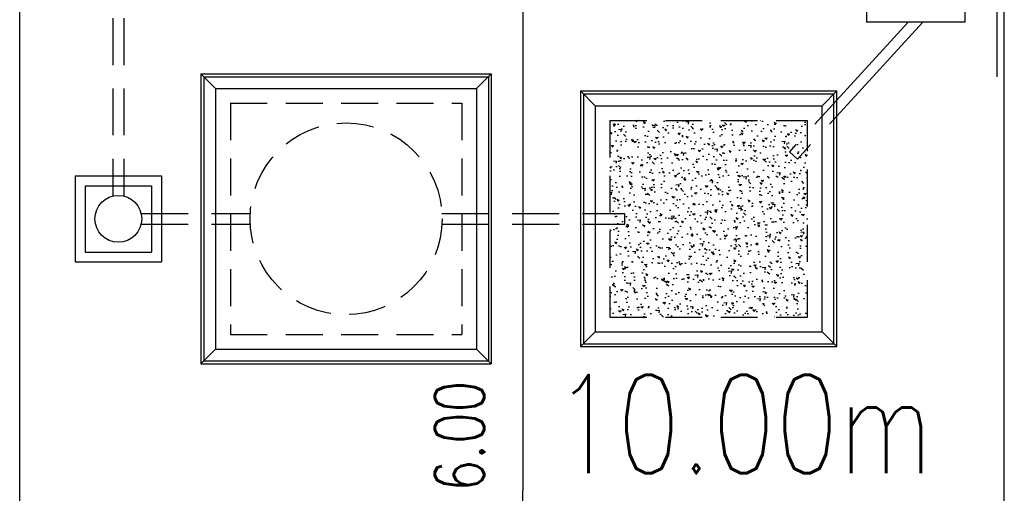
# Model space of a CAD drawing. Header units: millimetres. Extents: x 301 to 1479, y 491 to 1341.
# Tile 205 of 256: x 470 to 480, y 600 to 605. Entities that reach past the tile are written whole.
import ezdxf

# ---------------------------------------------------------------- set-up
doc = ezdxf.new("R2010")
doc.units = ezdxf.units.MM
doc.header["$LTSCALE"] = 1.5
doc.header["$MEASUREMENT"] = 0
for name, pattern in [('HIDDEN', [0.375, 0.25, -0.125]), ('HIDDEN2', [4.7625, 3.175, -1.5875]), ('PHANTOM2', [1.25, 0.625, -0.125, 0.125, -0.125, 0.125, -0.125])]:
    doc.linetypes.add(name, pattern=pattern)
for name, color, linetype in [('AP&SA', 254, 'HIDDEN'), ('Blk', 7, 'Continuous'), ('boundary', 3, 'Continuous'), ('Boundary Wall', 64, 'Continuous'), ('DIM', 6, 'Continuous'), ('Hatch Aggregate', 252, 'Continuous'), ('Kerb', 251, 'Continuous'), ('P. Septic tank', 2, 'Continuous'), ('P. Sewr Manhole', 49, 'Continuous'), ('PVC Pipe 110', 69, 'Continuous'), ('PVC Sewer Pipe 110', 24, 'Continuous'), ('TEXT', 7, 'Continuous')]:
    doc.layers.add(name, color=color, linetype=linetype)
doc.styles.add('RS1', font='romans.shx', dxfattribs={"width": 0.75, "height": 0.5})
doc.styles.add('RS2', font='romans.shx', dxfattribs={"width": 0.75, "height": 1})
doc.dimstyles.new('Souillac5', dxfattribs={"dimscale": 0.5, "dimtxt": 0.5, "dimasz": 0.47, "dimexe": 0, "dimexo": 1, "dimgap": 0.5, "dimtad": 1, "dimzin": 0, "dimdsep": 46, "dimtxsty": 'RS1', "dimblk": 'DOT', "dimcen": 3, "dimse1": 1, "dimse2": 1, "dimclrd": 6, "dimclre": 6, "dimclrt": 7, "dimaunit": 1, "dimadec": 0, "dimazin": 0, "dimtfac": 1, "dimtofl": 0, "dimtmove": 1, "dimatfit": 3, "dimfxl": 1, "dimtolj": 1, "dimtzin": 0, "dimlwe": -1, "dimarcsym": 0})

# ---------------------------------------------------------------- blocks, each defined once
blk = doc.blocks.new('SSSU-D2')
at = {"layer": 'Hatch Aggregate'}
h = blk.add_hatch(dxfattribs=at)
h.set_pattern_fill('AR-CONC', color=256, scale=0.03, angle=90)
h.set_pattern_definition([(140, (33566.527, -774235.52378), (0.018825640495, 0.21517805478), [0.0225, -0.2475]), (85, (33566.527, -774235.52378), (-0.22565764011, -0.041625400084), [0.018, -0.198]), (190.45144446, (33566.52857, -774235.50584), (-0.20683199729, 0.17355265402), [0.0191220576, -0.2103426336]), (136.1842, (33566.467, -774235.52378), (0.04965578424, 0.3201723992), [0.03375, -0.37125]), (186.63563549, (33566.47114, -774235.4971), (-0.29223558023, 0.2803985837), [0.0286831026, -0.315514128]), (81.18416399, (33566.467, -774235.52378), (-0.29223558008, 0.28039858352), [0.027, -0.2970000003]), (111, (33566.482, -774235.49378), (0.1207856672, 0.179072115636), [0.0225, -0.2475]), (56, (33566.482, -774235.49378), (-0.217545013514, 0.072994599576), [0.018, -0.198]), (161.45144474, (33566.49207, -774235.47885), (-0.09675934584, 0.25206671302), [0.019122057, -0.2103426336]), (127.5, (33566.527, -774235.523775), (-0.0998681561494, 0.003647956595), [0, -0.1956, 0, -0.201, 0, -0.19875]), (97.5, (33566.527, -774235.52378), (-0.118323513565, 0.078920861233), [0, -0.1146, 0, -0.1911, 0, -0.07575]), (57.5, (33566.527, -774235.590675), (0.00676646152, 0.160146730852), [0, -0.075, 0, -0.234, 0, -0.3105]), (47.5, (33566.527, -774235.62068), (-0.0300314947, 0.174955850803), [0, -0.0975, 0, -0.1554, 0, -0.2205])])
h.paths.add_polyline_path([(-8.45, -11.8), (-10.455, -11.8), (-10.455, -9.8), (-8.45, -9.8)])
at = {"layer": 'AP&SA', "linetype": 'HIDDEN'}
for p, q in [((-14.31, -9.625), (-11.96, -9.625)), ((-14.31, -9.625), (-14.31, -11.975)), ((-11.96, -9.625), (-11.96, -11.975)), ((-10.455, -9.8), (-10.455, -11.8)), ((-10.455, -9.8), (-8.45, -9.8)), ((-8.45, -11.8), (-8.45, -9.8)), ((-10.455, -11.8), (-8.45, -11.8)), ((-14.31, -11.975), (-11.96, -11.975))]:
    blk.add_line(p, q, dxfattribs=at)
at = {"layer": 'Boundary Wall', "linetype": 'ByBlock'}
blk.add_line((-6.525, -7.8), (-6.525, -9.355), dxfattribs=at)
at = {"layer": 'Kerb'}
for p, q in [((-7.85, -7.8), (-7.85, -8.8)), ((-6.85, -7.8), (-6.85, -8.8)), ((-6.85, -8.8), (-7.85, -8.8)), ((-14.61, -9.325), (-14.61, -12.275)), ((-14.61, -9.325), (-11.66, -9.325)), ((-14.61, -9.325), (-14.46, -9.475)), ((-14.58, -9.355), (-14.58, -12.245)), ((-14.58, -9.355), (-11.69, -9.355)), ((-11.66, -9.325), (-11.81, -9.475)), ((-11.69, -9.355), (-11.69, -12.245)), ((-11.66, -9.325), (-11.66, -12.275)), ((-14.46, -9.475), (-11.81, -9.475)), ((-14.46, -9.475), (-14.46, -12.125)), ((-11.81, -9.475), (-11.81, -12.125)), ((-10.755, -9.5), (-10.755, -12.1)), ((-10.755, -9.5), (-8.15, -9.5)), ((-10.605, -9.65), (-10.755, -9.5)), ((-10.725, -9.53), (-10.725, -12.07)), ((-10.725, -9.53), (-8.18, -9.53)), ((-8.3, -9.65), (-8.15, -9.5)), ((-8.18, -12.07), (-8.18, -9.53)), ((-8.15, -12.1), (-8.15, -9.5)), ((-10.605, -9.65), (-10.605, -11.95)), ((-10.605, -9.65), (-8.3, -9.65)), ((-8.3, -11.95), (-8.3, -9.65)), ((-15.885, -10.363), (-15.885, -11.238)), ((-15.885, -10.363), (-15.01, -10.363)), ((-15.01, -10.363), (-15.01, -11.238)), ((-15.785, -10.463), (-15.785, -11.138)), ((-15.785, -10.463), (-15.11, -10.463)), ((-15.11, -10.463), (-15.11, -11.138)), ((-15.785, -11.138), (-15.11, -11.138)), ((-15.885, -11.238), (-15.01, -11.238)), ((-10.605, -11.95), (-10.755, -12.1)), ((-10.605, -11.95), (-8.3, -11.95)), ((-8.3, -11.95), (-8.15, -12.1)), ((-10.725, -12.07), (-8.18, -12.07)), ((-14.61, -12.275), (-14.46, -12.125)), ((-14.46, -12.125), (-11.81, -12.125)), ((-11.66, -12.275), (-11.81, -12.125)), ((-10.755, -12.1), (-8.15, -12.1)), ((-14.61, -12.275), (-11.66, -12.275)), ((-14.58, -12.245), (-11.69, -12.245))]:
    blk.add_line(p, q, dxfattribs=at)
at = {"layer": 'P. Septic tank', "linetype": 'HIDDEN'}
blk.add_circle((-13.135, -10.8), 0.975, dxfattribs=at)
at = {"layer": 'P. Sewr Manhole'}
blk.add_circle((-15.448, -10.8), 0.238, dxfattribs=at)
at = {"layer": 'PVC Pipe 110', "linetype": 'PHANTOM2', "ltscale": 1.5}
for p, q in [((-7.427, -8.8), (-8.632, -10.118)), ((-7.278, -8.8), (-8.551, -10.192))]:
    blk.add_line(p, q, dxfattribs=at)
at = {"layer": 'PVC Pipe 110', "linetype": 'PHANTOM2', "ltscale": 2}
blk.add_line((-8.551, -10.192), (-8.632, -10.118), dxfattribs=at)
at = {"layer": 'PVC Sewer Pipe 110', "linetype": 'HIDDEN2', "ltscale": 0.1}
for p, q in [((-15.503, -7.331), (-15.503, -10.569)), ((-15.393, -7.331), (-15.393, -10.569)), ((-15.216, -10.745), (-14.108, -10.745)), ((-12.162, -10.745), (-10.305, -10.745)), ((-15.216, -10.855), (-14.108, -10.855)), ((-12.162, -10.855), (-10.305, -10.855))]:
    blk.add_line(p, q, dxfattribs=at)
at = {"layer": 'PVC Sewer Pipe 110', "linetype": 'HIDDEN2'}
blk.add_line((-10.305, -10.855), (-10.305, -10.745), dxfattribs=at)
blk = doc.blocks.new('_DOT')
at = {"color": 0, "linetype": 'ByBlock'}
blk.add_line((-0.5, 0), (-1, 0), dxfattribs=at)
at = {"color": 0, "linetype": 'ByBlock', "const_width": 0.5}
blk.add_lwpolyline([(-0.25, 0, 1), (0.25, 0, 1)], format="xyb", close=True, dxfattribs=at)
blk = doc.blocks.new('*D78')
at = {"layer": 'DEFPOINTS', "color": 0, "transparency": 16777216}
for p in [(474.999, 605.769), (474.999, 599.769), (474.999, 599.769)]:
    blk.add_point(p, dxfattribs=at)
at = {"layer": 'DIM', "color": 6, "lineweight": -2, "transparency": 16777216}
blk.add_line((474.999, 605.534), (474.999, 600.004), dxfattribs=at)
at = {"layer": 'DIM', "color": 6, "lineweight": -2, "transparency": 16777216, "xscale": 0.235, "yscale": 0.235, "zscale": 0.235}
for p, rotation in [((474.999, 605.769), 90), ((474.999, 599.769), 270)]:
    blk.add_blockref('_DOT', p, dxfattribs=dict(at, rotation=rotation))
at = {"layer": 'DIM', "color": 7, "transparency": 16777216, "insert": (474.355, 600.56), "char_height": 0.5, "attachment_point": 5, "rotation": 90, "style": 'RS1'}
blk.add_mtext('\\A1;6.00', dxfattribs=at)

msp = doc.modelspace()

# ---------------------------------------------------------------- linework, layer by layer
at = {"layer": 'boundary'}
for p, q in [((469.8876, 578.769), (469.8876, 620.769)), ((469.8876, 578.769), (469.8876, 620.769)), ((479.8876, 578.769), (479.8876, 620.769))]:
    msp.add_line(p, q, dxfattribs=at)

# ---------------------------------------------------------------- block references
at = {"layer": 'Blk'}
msp.add_blockref('SSSU-D2', (486.3376, 613.569), dxfattribs=at)

# ---------------------------------------------------------------- texts
at = {"layer": 'TEXT', "style": 'RS2', "width": 0.75}
msp.add_text('10.00m', height=1, rotation=0.01044, dxfattribs=at).set_placement((475.3119, 600.1818))

# ---------------------------------------------------------------- dimensions: what is measured, and where the dimension line sits
at = {"layer": 'DIM'}
dim = msp.add_linear_dim(base=(474.9985, 599.769), p1=(474.9985, 605.769), p2=(474.9985, 599.769), angle=90, dimstyle='Souillac5', override={"dimtmove": 2}, dxfattribs=at)
dim.commit()
dim.dimension.update_dxf_attribs({"geometry": '*D78', "text_midpoint": (474.3549, 600.5601), "dimtype": 160})

doc.saveas('drawing.dxf')
